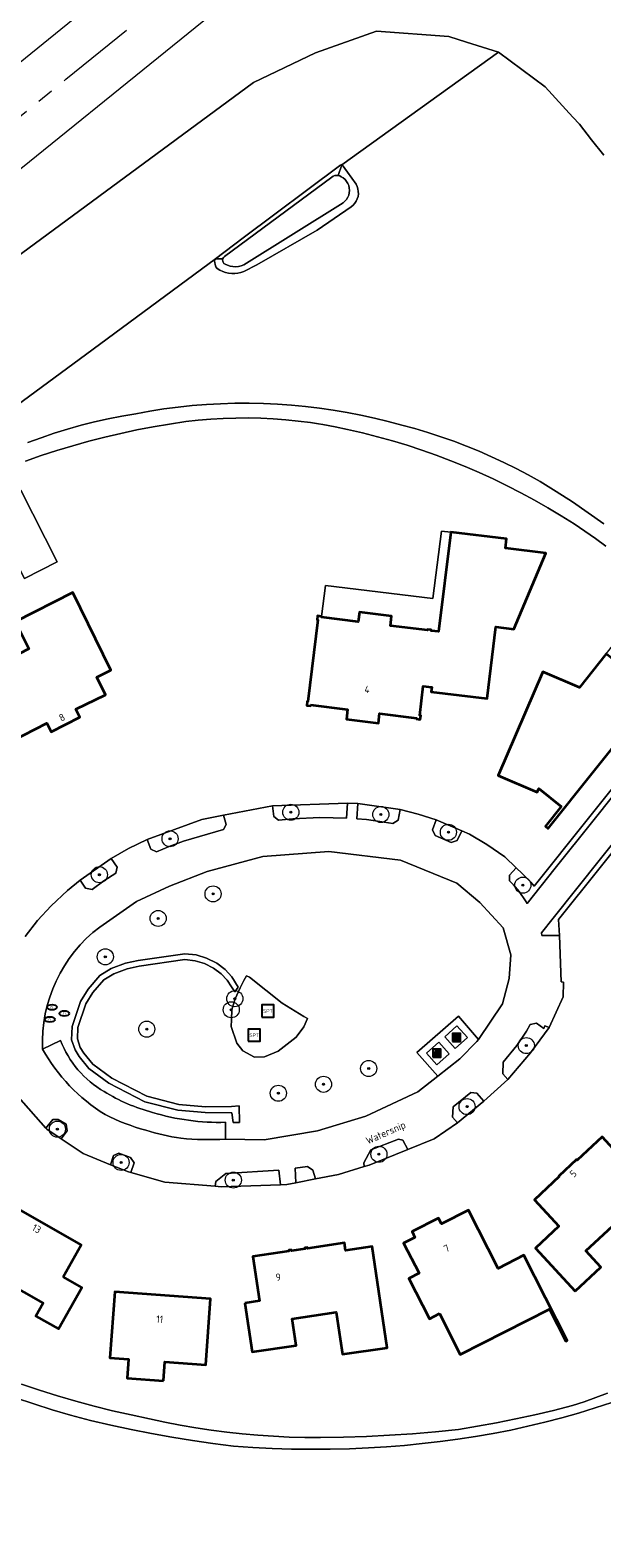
# Model space of a CAD drawing. Header units: metres. Extents: x 103671 to 105190, y 427150 to 429171.
# Tile 166 of 256: x 104590 to 104662, y 427718 to 427906. Entities that reach past the tile are written whole.
import ezdxf
from ezdxf.enums import TextEntityAlignment as Align

# ---------------------------------------------------------------- set-up
doc = ezdxf.new("R2010")
doc.units = ezdxf.units.M
doc.linetypes.add('AM-AS-SO', pattern=[16, 10, -2, 2, -2])
for name, color, linetype, lineweight in [('B-WE-AM-AS_SPOOR_TREIN-G', 253, 'AM-AS-SO', 18), ('B-WE-GR-BEPLANTING_CULTUUR_HEESTERS-GV', 253, 'Continuous', 18), ('B-WE-GR-BOOM-S', 253, 'Continuous', 25), ('B-WE-GR-GRAS-GV', 253, 'Continuous', 13), ('B-WE-IE-AFVAL APART PLAATS-S', 253, 'Continuous', 25), ('B-WE-IE-MEUBILAIR-S', 253, 'Continuous', 25), ('B-WE-IE-MEUBILAIR_WEGMEUBILAIR-S', 253, 'Continuous', 25), ('B-WE-KW-KUNSTWERK_TUNNEL-GV', 253, 'Continuous', 18), ('B-WE-OG-BEBOUWING-GV', 253, 'Continuous', 35), ('B-WE-OG-BEBOUWING-T18', 7, 'Continuous', 18), ('B-WE-OG-BEBOUWING_OVERBOUWING-GV', 253, 'Continuous', 18), ('B-WE-OG-TERREIN_BEGROEID-GV', 253, 'Continuous', 18), ('B-WE-OG-TERREIN_ERF-GV', 253, 'Continuous', 18), ('B-WE-OG-TERREIN_OEVER-GV', 253, 'Continuous', 18), ('B-WE-OG-TOPOGRAFIE-T18', 7, 'Continuous', 18), ('B-WE-OG-WATER_SLOOT-GV', 253, 'Continuous', 18), ('B-WE-VH-GESLOTENVERHARDING_BETON-GV', 253, 'Continuous', 18), ('B-WE-VH-GESLOTENVERHARDING_KUNSTSTOF-GV', 253, 'Continuous', 18), ('B-WE-VH-HALFVERHARDING-GV', 253, 'Continuous', 18), ('B-WE-VH-OPENVERHARDING-GV', 253, 'Continuous', 18), ('B-WE-VH-OPENVERHARDING_STRAATBAKSTEEN-GV', 253, 'Continuous', 18), ('B-WE-VH-OPENVERHARDING_TEGEL-GV', 253, 'Continuous', 18)]:
    doc.layers.add(name, color=color, linetype=linetype, lineweight=lineweight)
doc.styles.add('NLCS-ISO', font='NLCS-ISO.ttf')
doc.styles.add('NLCS-ISO-M500-T18', font='NLCS-ISO.ttf', dxfattribs={"height": 0.9})

# ---------------------------------------------------------------- blocks, each defined once
blk = doc.blocks.new('SIE-AFVAL APART PLAATS-SO')
h = blk.add_hatch(color=256)
h.dxf.hatch_style = 1
h.paths.add_polyline_path([(-0.09, 0.07), (-1.76, 0.07, 0.819081), (-1.79, -0.09), (-1.4, -2.19, 0.36153), (-1.37, -2.21), (-0.47, -2.21, 0.36153), (-0.44, -2.19), (-0.05, -0.09, 0.819081)])
h.paths.add_polyline_path([(-0.16, -0.1), (-0.2, -0.33), (-0.49, -0.33), (-0.47, -0.1)], flags=16)
h.paths.add_polyline_path([(-0.55, -0.1), (-0.58, -0.33), (-0.87, -0.33), (-0.87, -0.1)], flags=16)
h.paths.add_polyline_path([(-0.22, -0.42), (-0.27, -0.73), (-0.53, -0.73), (-0.5, -0.42)], flags=16)
h.paths.add_polyline_path([(-0.58, -0.42), (-0.61, -0.73), (-0.87, -0.73), (-0.87, -0.42)], flags=16)
h.paths.add_polyline_path([(-0.95, -0.1), (-0.95, -0.33), (-1.27, -0.33), (-1.29, -0.1)], flags=16)
h.paths.add_polyline_path([(-0.95, -0.42), (-0.95, -0.73), (-1.23, -0.73), (-1.26, -0.42)], flags=16)
h.paths.add_polyline_path([(-0.29, -0.83), (-0.34, -1.09), (-0.56, -1.09), (-0.54, -0.83)], flags=16)
h.paths.add_polyline_path([(-0.62, -0.83), (-0.65, -1.09), (-0.87, -1.09), (-0.87, -0.83)], flags=16)
h.paths.add_polyline_path([(-0.95, -0.83), (-0.95, -1.09), (-1.2, -1.09), (-1.22, -0.83)], flags=16)
h.paths.add_polyline_path([(-1.35, -0.33), (-1.64, -0.33), (-1.69, -0.1), (-1.37, -0.1)], flags=16)
h.paths.add_polyline_path([(-1.34, -0.42), (-1.31, -0.73), (-1.57, -0.73), (-1.63, -0.42)], flags=16)
h.paths.add_polyline_path([(-0.36, -1.18), (-0.41, -1.44), (-0.6, -1.44), (-0.57, -1.18)], flags=16)
h.paths.add_polyline_path([(-0.65, -1.18), (-0.68, -1.44), (-0.87, -1.44), (-0.87, -1.18)], flags=16)
h.paths.add_polyline_path([(-1.3, -0.83), (-1.28, -1.09), (-1.5, -1.09), (-1.55, -0.83)], flags=16)
h.paths.add_polyline_path([(-0.95, -1.18), (-0.95, -1.44), (-1.17, -1.44), (-1.19, -1.18)], flags=16)
h.paths.add_polyline_path([(-0.42, -1.53), (-0.47, -1.79), (-0.63, -1.79), (-0.6, -1.53)], flags=16)
h.paths.add_polyline_path([(-1.27, -1.18), (-1.25, -1.44), (-1.44, -1.44), (-1.49, -1.18)], flags=16)
h.paths.add_polyline_path([(-0.69, -1.53), (-0.71, -1.79), (-0.87, -1.79), (-0.87, -1.53)], flags=16)
h.paths.add_polyline_path([(-0.95, -1.53), (-0.95, -1.79), (-1.13, -1.79), (-1.16, -1.53)], flags=16)
h.paths.add_polyline_path([(-1.24, -1.53), (-1.22, -1.79), (-1.37, -1.79), (-1.42, -1.53)], flags=16)
h.paths.add_polyline_path([(-0.49, -1.89), (-0.53, -2.13), (-0.66, -2.13), (-0.64, -1.89)], flags=16)
h.paths.add_polyline_path([(-0.72, -1.89), (-0.74, -2.13), (-0.87, -2.13), (-0.87, -1.89)], flags=16)
h.paths.add_polyline_path([(-0.95, -1.89), (-0.95, -2.13), (-1.1, -2.13), (-1.12, -1.89)], flags=16)
h.paths.add_polyline_path([(-1.21, -1.89), (-1.18, -2.13), (-1.31, -2.13), (-1.35, -1.89)], flags=16)
h.paths.add_polyline_path([(-0.19, 0.78, -0.01173), (-0.3, 0.78, -0.148797), (-0.42, 1.03, -0.136076), (-0.69, 0.87), (-0.78, 0.85, -0.038293), (-1.14, 0.96), (-1.19, 0.81, -0.243822), (-1.56, 0.45, 0.344326), (-1, 0.22, -0.139345), (-0.6, 0.22, 0.618436), (-0.56, 0.27, -0.441494), (-0.47, 0.44, 0.309048)])
h.paths.add_polyline_path([(-0.49, 0.51, 0.351556), (-0.64, 0.31, 0.121061), (-1.02, 0.29, -0.288745), (-1.45, 0.42, 0.203599), (-1.12, 0.79), (-1.09, 0.87, 0.083075), (-0.28, 0.71, -0.242261)], flags=16)
h.paths.add_polyline_path([(-0.4, 0.79, -0.023345), (-0.63, 0.82, 0.07081), (-0.46, 0.9, 0.059965)], flags=16)
h.paths.add_polyline_path([(1.12, 1.48), (-1.07, 1.48, 0.860559), (-1.08, 1.42), (0.29, 1, -0.146703), (0.53, 0.28, 0.421968), (0.56, 0.25), (1.6, 0.31, 0.450293), (1.63, 0.34, 0.122241)])
h.paths.add_polyline_path([(0.26, 1.93, 1), (1.07, 1.93, 1)])
h.paths.add_polyline_path([(1.65, 0.15, 0.429303), (1.62, 0.18), (0.55, 0.23, 0.38429), (0.51, 0.2), (0.16, -2.16, 0.83726), (0.22, -2.18), (0.99, -0.78, -0.688204), (1.05, -0.78), (1.36, -2.14, 0.84934), (1.42, -2.14)])
for p, q in [((-0.09, 0.07), (-1.76, 0.07)), ((-1.4, -2.19), (-1.79, -0.09)), ((-1.37, -0.1), (-1.69, -0.1)), ((-1.64, -0.33), (-1.69, -0.1)), ((-1.64, -0.33), (-1.35, -0.33)), ((-1.63, -0.42), (-1.34, -0.42)), ((-1.57, -0.73), (-1.63, -0.42)), ((-1.57, -0.73), (-1.31, -0.73)), ((-1.55, -0.83), (-1.3, -0.83)), ((-1.5, -1.09), (-1.55, -0.83)), ((-1.5, -1.09), (-1.28, -1.09)), ((-1.49, -1.18), (-1.27, -1.18)), ((-1.44, -1.44), (-1.49, -1.18)), ((-1.44, -1.44), (-1.25, -1.44)), ((-1.42, -1.53), (-1.24, -1.53)), ((-1.37, -1.79), (-1.42, -1.53)), ((-1.37, -1.79), (-1.22, -1.79)), ((-1.37, -2.21), (-0.47, -2.21)), ((-1.31, -2.13), (-1.35, -1.89)), ((-1.35, -1.89), (-1.21, -1.89)), ((-1.31, -2.13), (-1.18, -2.13)), ((-0.95, -0.1), (-1.29, -0.1)), ((-1.27, -0.33), (-0.95, -0.33)), ((-1.26, -0.42), (-0.95, -0.42)), ((-1.23, -0.73), (-0.95, -0.73)), ((-1.22, -0.83), (-0.95, -0.83)), ((-1.2, -1.09), (-0.95, -1.09)), ((-1.19, -1.18), (-0.95, -1.18)), ((-1.17, -1.44), (-0.95, -1.44)), ((-1.16, -1.53), (-0.95, -1.53)), ((-1.13, -1.79), (-0.95, -1.79)), ((-1.12, -1.89), (-0.95, -1.89)), ((-1.1, -2.13), (-0.95, -2.13)), ((-0.95, -0.1), (-0.95, -0.33)), ((-0.95, -0.42), (-0.95, -0.73)), ((-0.95, -0.83), (-0.95, -1.09)), ((-0.95, -1.18), (-0.95, -1.44)), ((-0.95, -1.53), (-0.95, -1.79)), ((-0.95, -1.89), (-0.95, -2.13)), ((-0.87, -0.1), (-0.87, -0.33)), ((-0.55, -0.1), (-0.87, -0.1)), ((-0.87, -0.33), (-0.58, -0.33)), ((-0.87, -0.42), (-0.87, -0.73)), ((-0.87, -0.42), (-0.58, -0.42)), ((-0.87, -0.73), (-0.61, -0.73)), ((-0.87, -0.83), (-0.62, -0.83)), ((-0.87, -0.83), (-0.87, -1.09)), ((-0.87, -1.09), (-0.65, -1.09)), ((-0.87, -1.18), (-0.65, -1.18)), ((-0.87, -1.18), (-0.87, -1.44)), ((-0.87, -1.44), (-0.68, -1.44)), ((-0.87, -1.53), (-0.69, -1.53)), ((-0.87, -1.53), (-0.87, -1.79)), ((-0.87, -1.79), (-0.71, -1.79)), ((-0.87, -1.89), (-0.87, -2.13)), ((-0.87, -1.89), (-0.72, -1.89)), ((-0.87, -2.13), (-0.74, -2.13)), ((-0.66, -2.13), (-0.53, -2.13)), ((-0.64, -1.89), (-0.49, -1.89)), ((-0.63, -1.79), (-0.47, -1.79)), ((-0.6, -1.44), (-0.41, -1.44)), ((-0.6, -1.53), (-0.42, -1.53)), ((-0.57, -1.18), (-0.36, -1.18)), ((-0.56, -1.09), (-0.34, -1.09)), ((-0.54, -0.83), (-0.29, -0.83)), ((-0.53, -0.73), (-0.27, -0.73)), ((-0.53, -2.13), (-0.49, -1.89)), ((-0.5, -0.42), (-0.22, -0.42)), ((-0.49, -0.33), (-0.2, -0.33)), ((-0.16, -0.1), (-0.47, -0.1)), ((-0.47, -1.79), (-0.42, -1.53)), ((-0.44, -2.19), (-0.05, -0.09)), ((-0.41, -1.44), (-0.36, -1.18)), ((-0.34, -1.09), (-0.29, -0.83)), ((-0.27, -0.73), (-0.22, -0.42)), ((-0.2, -0.33), (-0.16, -0.1))]:
    blk.add_line(p, q)
blk.add_lwpolyline([(-2.5, -2.51), (2.5, -2.51), (2.5, 2.49), (-2.5, 2.49)], close=True)
for points in [[(-0.78, 0.85, -0.038293), (-1.14, 0.96), (-1.19, 0.81, -0.243822), (-1.56, 0.45, 0.344326), (-1, 0.22, -0.139345), (-0.6, 0.22, 0.618436), (-0.56, 0.27, -0.441494), (-0.47, 0.44, 0.309048), (-0.19, 0.78, -0.01173), (-0.3, 0.78, -0.01173)], [(-0.78, 0.85), (-0.69, 0.87, 0.136076), (-0.42, 1.03, 0.156405), (-0.29, 0.77)], [(-0.78, 0.85), (-0.69, 0.87, 0.136076), (-0.42, 1.03, 0.148797), (-0.3, 0.78, 0.148797)], [(-0.63, 0.82, 0.07081), (-0.46, 0.9, 0.059965), (-0.4, 0.79, 0.059965)], [(-0.4, 0.79, -0.023345), (-0.63, 0.82)]]:
    blk.add_lwpolyline(points, format="xyb")
for points in [[(-1.09, 0.87), (-1.12, 0.79, -0.203599), (-1.45, 0.42, 0.288745), (-1.02, 0.29, -0.121061), (-0.64, 0.31, -0.351556), (-0.49, 0.51, 0.242261), (-0.28, 0.71, -0.083075)], [(-1.07, 1.48), (1.12, 1.48, -0.122241), (1.63, 0.34, -0.450293), (1.6, 0.31), (0.56, 0.25, -0.421968), (0.53, 0.28, 0.146703), (0.29, 1), (-1.08, 1.42, -0.860559)], [(0.55, 0.23), (1.62, 0.18, -0.429303), (1.65, 0.15), (1.42, -2.14, -0.84934), (1.36, -2.14), (1.05, -0.78, 0.688204), (0.99, -0.78), (0.22, -2.18, -0.83726), (0.16, -2.16), (0.51, 0.2, -0.38429)]]:
    blk.add_lwpolyline(points, format="xyb", close=True)
for points in [[(-1.35, -0.33), (-1.37, -0.1)], [(-1.31, -0.73), (-1.34, -0.42)], [(-1.28, -1.09), (-1.3, -0.83)], [(-1.27, -0.33), (-1.29, -0.1)], [(-1.25, -1.44), (-1.27, -1.18)], [(-1.23, -0.73), (-1.26, -0.42)], [(-1.22, -1.79), (-1.24, -1.53)], [(-1.2, -1.09), (-1.22, -0.83)], [(-1.18, -2.13), (-1.21, -1.89)], [(-1.17, -1.44), (-1.19, -1.18)], [(-1.18, -2.22), (-1.18, -2.21)], [(-1.13, -1.79), (-1.16, -1.53)], [(-1.1, -2.13), (-1.12, -1.89)], [(-0.74, -2.13), (-0.72, -1.89)], [(-0.71, -1.79), (-0.69, -1.53)], [(-0.68, -1.44), (-0.65, -1.18)], [(-0.66, -2.13), (-0.64, -1.89)], [(-0.65, -1.09), (-0.62, -0.83)], [(-0.63, -1.79), (-0.6, -1.53)], [(-0.61, -0.73), (-0.58, -0.42)], [(-0.6, -1.44), (-0.57, -1.18)], [(-0.58, -0.33), (-0.55, -0.1)], [(-0.56, -1.09), (-0.54, -0.83)], [(-0.53, -0.73), (-0.5, -0.42)], [(-0.49, -0.33), (-0.47, -0.1)]]:
    blk.add_lwpolyline(points)
blk.add_circle((0.66, 1.93), 0.401)
for centre, radius, start, end in [((-1.76, -0.01), 0.0869, 90, 247.28103), ((-0.09, -0.01), 0.0869, 292.71897, 90), ((-1.37, -2.18), 0.0318, 190.49429, 270), ((-0.47, -2.18), 0.0318, 270, 349.50571)]:
    blk.add_arc(centre, radius, start, end)
blk = doc.blocks.new('SIE-MEUBILAIR_PUT_RIOOLPUT-SO')
blk.add_ellipse((0, 0), major_axis=(1.25, 0), ratio=0.54)
at = {"style": 'NLCS-ISO'}
blk.add_text('ri', height=0.75, dxfattribs=at).set_placement((-0.04, 0.07), align=Align.MIDDLE_CENTER)
blk = doc.blocks.new('SIE-WEG_SPEELTOESTEL-SO')
at = {"flags": 128}
blk.add_lwpolyline([(-3.75, -3.75), (3.75, -3.75), (3.75, 3.75), (-3.75, 3.75)], close=True, dxfattribs=at)
at = {"style": 'NLCS-ISO'}
blk.add_text('SPT', height=2.25, dxfattribs=at).set_placement((0, 0), align=Align.MIDDLE_CENTER)
blk = doc.blocks.new('SGR-BOOM_GBKN-SO')
at = {"linetype": 'ByBlock', "lineweight": 18}
h = blk.add_hatch(color=0, dxfattribs=at)
h.dxf.hatch_style = 1
edge = h.paths.add_edge_path()
edge.add_arc((0, 0), 0.25, 0, 360)
at = {"color": 0, "linetype": 'ByBlock', "lineweight": 18}
for radius in [2, 0.25]:
    blk.add_circle((0, 0), radius, dxfattribs=at)
at = {"color": 0, "linetype": 'ByBlock', "lineweight": 18, "style": 'NLCS-ISO'}
blk.add_attdef('SOORT', (2.5, 0), '', height=1.5, dxfattribs=at)

msp = doc.modelspace()

# ---------------------------------------------------------------- linework, layer by layer
at = {"layer": 'B-WE-AM-AS_SPOOR_TREIN-G', "flags": 128}
msp.add_lwpolyline([(103696.327, 427259.828), (103702.663, 427263.148), (103741.143, 427284.521), (103776.983, 427305.68), (103812.508, 427327.878), (103846.846, 427350.17), (103884.763, 427375.547), (103921.285, 427400.237), (103995.822, 427451.384), (104091.601, 427518.484), (104175.564, 427578.582), (104266.326, 427645.226), (104387.142, 427736.31), (104482.041, 427809.901), (104517.236, 427837.614), (104550.548, 427864.127), (104594.934, 427899.917), (104636.059, 427933.263), (104659.647, 427952.595), (104803.738, 428071.316), (105144.15, 428351.809)], dxfattribs=at)
at = {"layer": 'B-WE-GR-BEPLANTING_CULTUUR_HEESTERS-GV', "flags": 128}
for points in [[(104650.962, 427801.832), (104650.117, 427800.923), (104650.138, 427800.223), (104650.606, 427799.706), (104651.308, 427798.869), (104652.127, 427797.734), (104652.331, 427797.385), (104655.802, 427801.772), (104660.483, 427807.65), (104667.999, 427817.037), (104673.622, 427824.1), (104673.122, 427824.488), (104653.189, 427799.548), (104652.757, 427800.046), (104651.682, 427801.114)], [(104656.359, 427793.399), (104656.233, 427795.387), (104676.798, 427821.062), (104676.316, 427821.598), (104655.535, 427795.563), (104654.093, 427793.757), (104654.158, 427793.404)], [(104620.649, 427809.529), (104620.788, 427808.231), (104621.378, 427807.758), (104623.162, 427807.907), (104626.509, 427808.087), (104629.85, 427808.003), (104629.978, 427809.884)], [(104636.51, 427809.092), (104631.261, 427809.829), (104631.137, 427807.937), (104632.338, 427807.833), (104633.991, 427807.594), (104635.606, 427807.329), (104636.247, 427807.768)], [(104614.548, 427808.372), (104611.82, 427807.854), (104605.033, 427805.347), (104605.49, 427804.132), (104606.208, 427803.832), (104607.776, 427804.484), (104609.553, 427805.139), (104614.515, 427806.614), (104614.878, 427807.203)], [(104644.183, 427806.428), (104640.974, 427807.809), (104640.539, 427806.544), (104640.87, 427805.843), (104642.88, 427804.964), (104643.618, 427805.228)], [(104599.631, 427800.192), (104601.158, 427801.184), (104601.309, 427801.923), (104600.561, 427802.996), (104596.705, 427800.296), (104597.386, 427799.291), (104598.215, 427799.149)], [(104616.543, 427770.164), (104616.502, 427772.205), (104615.511, 427772.142), (104612.302, 427772.098), (104608.967, 427772.378), (104605.015, 427773.413), (104600.661, 427775.66), (104598.266, 427777.39), (104597.147, 427778.763), (104596.72, 427779.475), (104596.354, 427780.547), (104596.406, 427781.963), (104597.405, 427784.916), (104598.261, 427786.326), (104599.635, 427787.88), (104600.894, 427788.66), (104602.535, 427789.271), (104604.041, 427789.591), (104609.719, 427790.42), (104610.999, 427790.278), (104612.151, 427789.935), (104613.307, 427789.356), (104614.264, 427788.632), (104615.009, 427787.845), (104615.511, 427787.019), (104615.958, 427786.403), (104616.366, 427786.994), (104615.583, 427788.283), (104614.745, 427789.169), (104613.687, 427789.969), (104612.416, 427790.605), (104611.142, 427790.985), (104609.706, 427791.144), (104603.915, 427790.298), (104602.334, 427789.963), (104600.576, 427789.308), (104599.167, 427788.435), (104597.68, 427786.754), (104596.75, 427785.221), (104595.692, 427782.094), (104595.631, 427780.441), (104596.065, 427779.171), (104596.558, 427778.349), (104597.769, 427776.863), (104600.284, 427775.046), (104604.756, 427772.738), (104608.845, 427771.668), (104612.27, 427771.38), (104615.579, 427771.366), (104615.718, 427770.15)], [(104649.892, 427775.509), (104652.735, 427778.813), (104655.062, 427781.956), (104654.534, 427782.179), (104654.405, 427781.824), (104653.46, 427782.515), (104652.682, 427782.345), (104652.226, 427781.524), (104651.04, 427779.727), (104649.31, 427777.661), (104649.272, 427776.185)], [(104643.664, 427770.103), (104646.93, 427772.788), (104646.063, 427773.809), (104645.296, 427773.872), (104643.111, 427772.097), (104643.019, 427770.795)], [(104594.334, 427768.129), (104595.081, 427769.12), (104594.951, 427769.928), (104593.961, 427770.532), (104593.304, 427770.521), (104592.425, 427769.465), (104592.545, 427769.329)], [(104632.052, 427764.658), (104632.678, 427764.846), (104637.487, 427766.789), (104636.856, 427767.964), (104636.296, 427768.083), (104632.862, 427766.736), (104631.99, 427765.12)], [(104600.49, 427764.899), (104602.717, 427763.994), (104602.994, 427763.916), (104603.401, 427765.138), (104602.949, 427765.806), (104601.507, 427766.345), (104600.87, 427766.041)], [(104621.619, 427762.404), (104621.428, 427764.204), (104614.838, 427763.815), (104613.568, 427762.792), (104613.484, 427762.23), (104614.264, 427762.167)], [(104623.54, 427762.651), (104625.979, 427763.131), (104625.646, 427764.225), (104624.968, 427764.686), (104623.471, 427764.473)]]:
    msp.add_lwpolyline(points, close=True, dxfattribs=at)
at = {"layer": 'B-WE-GR-GRAS-GV', "flags": 128}
msp.add_lwpolyline([(104560.477, 427856.971), (104618.279, 427899.495), (104626.001, 427903.225), (104633.59, 427905.889), (104642.585, 427905.221), (104644.769, 427904.534), (104648.746, 427903.283), (104654.559, 427898.982), (104657.995, 427895.208), (104658.807, 427894.314), (104660.317, 427892.37), (104661.866, 427890.457)], dxfattribs=at)
msp.add_lwpolyline([(104629.422, 427884.555), (104629.648, 427884.75), (104629.84, 427884.978), (104629.996, 427885.232), (104630.11, 427885.508), (104630.18, 427885.798), (104630.204, 427886.095), (104630.182, 427886.392), (104630.114, 427886.683), (104630.003, 427886.959), (104629.849, 427887.215), (104629.658, 427887.444), (104629.434, 427887.641), (104629.266, 427887.748), (104629.183, 427887.801), (104628.999, 427887.897), (104628.799, 427887.951), (104628.592, 427887.963), (104628.387, 427887.931), (104628.193, 427887.857), (104628.019, 427887.744), (104614.64, 427877.882), (104614.53, 427877.764), (104614.457, 427877.62), (104614.449, 427877.578), (104614.427, 427877.462), (104614.441, 427877.301), (104614.499, 427877.15), (104614.596, 427877.02), (104614.724, 427876.922), (104615.036, 427876.774), (104615.365, 427876.67), (104615.705, 427876.611), (104616.05, 427876.598), (104616.393, 427876.631), (104616.729, 427876.71), (104617.051, 427876.834)], close=True, dxfattribs=at)
at = {"layer": 'B-WE-KW-KUNSTWERK_TUNNEL-GV', "flags": 128}
msp.add_lwpolyline([(104439.137, 427769.981), (104470.271, 427794.233), (104518.604, 427832.275), (104542.575, 427851.321), (104574.311, 427876.722), (104621.411, 427914.81), (104669.213, 427953.951), (105144.15, 428345.29)], dxfattribs=at)
msp.add_lwpolyline([(104745.168, 428029.933), (104745.345, 428029.718), (104662.816, 427961.715), (104542.224, 427863.909), (104420.131, 427767.985), (104296.565, 427673.965), (104296.409, 427674.173), (104298.012, 427675.37), (104292.626, 427682.581), (104291.024, 427681.384), (104290.865, 427681.597), (104414.222, 427775.464), (104536.111, 427871.231), (104656.501, 427968.874), (104739.302, 428037.101), (104739.468, 428036.898), (104737.92, 428035.631), (104743.621, 428028.666)], close=True, dxfattribs=at)
at = {"layer": 'B-WE-OG-BEBOUWING-GV', "flags": 128}
for points in [[(104625.368, 427822.084), (104629.972, 427821.506), (104629.826, 427820.306), (104633.806, 427819.823), (104633.955, 427821.022), (104638.561, 427820.46), (104638.543, 427820.341), (104639.01, 427820.293), (104639.069, 427820.762), (104638.954, 427820.774), (104639.392, 427824.429), (104640.457, 427824.308), (104640.386, 427823.732), (104647.329, 427822.89), (104648.433, 427831.795), (104650.654, 427831.525), (104654.621, 427840.948), (104649.615, 427841.589), (104649.746, 427842.752), (104642.803, 427843.585), (104641.298, 427831.204), (104640.378, 427831.316), (104640.384, 427831.43), (104639.913, 427831.487), (104639.898, 427831.376), (104635.305, 427831.936), (104635.442, 427833.12), (104631.45, 427833.621), (104631.306, 427832.428), (104626.713, 427832.996), (104626.723, 427833.111), (104626.241, 427833.163), (104626.194, 427832.694), (104626.289, 427832.67), (104625.016, 427822.503), (104624.944, 427822.514), (104624.89, 427822.02), (104625.352, 427821.968)], [(104587.338, 427819.271), (104588.079, 427817.811), (104588.191, 427817.589), (104592.569, 427819.811), (104593.109, 427818.748), (104596.675, 427820.558), (104596.165, 427821.563), (104599.848, 427823.35), (104598.776, 427825.559), (104600.508, 427826.4), (104595.803, 427836.096), (104588.614, 427832.44), (104588.845, 427831.985), (104590.335, 427829.056), (104587.992, 427827.865), (104584.005, 427825.839), (104585.093, 427823.695), (104584.523, 427823.406), (104586.768, 427818.982)], [(104671.374, 427827.343), (104671.008, 427827.624), (104667.963, 427823.816), (104662.162, 427828.44), (104658.821, 427824.258), (104654.245, 427826.222), (104648.696, 427813.332), (104653.565, 427811.242), (104653.775, 427811.681), (104656.555, 427809.474), (104654.591, 427807), (104654.911, 427806.739)], [(104658.283, 427749.188), (104661.485, 427752.158), (104659.611, 427754.178), (104666.817, 427760.864), (104669.197, 427758.299), (104672.88, 427761.696), (104668.123, 427766.851), (104665.371, 427764.312), (104661.649, 427768.347), (104658.541, 427765.479), (104658.47, 427765.556), (104656.251, 427763.49), (104656.315, 427763.414), (104653.225, 427760.531), (104656.259, 427757.245), (104653.352, 427754.498)], [(104594.575, 427750.94), (104596.841, 427754.94), (104586.717, 427760.675), (104582.456, 427753.153), (104592.101, 427747.689), (104591.185, 427746.072), (104594.013, 427744.47), (104596.924, 427749.609)], [(104641.407, 427746.382), (104643.992, 427741.302), (104655.08, 427746.942), (104657.115, 427742.94), (104657.303, 427743.036), (104651.907, 427753.642), (104648.689, 427752.005), (104645.008, 427759.243), (104641.656, 427757.538), (104641.294, 427758.251), (104637.996, 427756.573), (104638.359, 427755.86), (104636.95, 427755.144), (104638.859, 427751.391), (104637.611, 427750.757), (104640.16, 427745.748)], [(104617.21, 427747.678), (104618.112, 427741.615), (104623.587, 427742.429), (104623.096, 427745.729), (104628.57, 427746.542), (104629.061, 427743.242), (104629.348, 427741.313), (104634.907, 427742.139), (104633.034, 427754.741), (104629.72, 427754.248), (104629.582, 427755.178), (104624.993, 427754.496), (104624.978, 427754.595), (104624.671, 427754.549), (104624.686, 427754.45), (104622.985, 427754.198), (104622.97, 427754.297), (104622.663, 427754.251), (104622.678, 427754.152), (104618.197, 427753.486), (104619.021, 427747.947)], [(104607.075, 427738.01), (104607.246, 427740.374), (104612.323, 427740.005), (104612.921, 427748.233), (104601.002, 427749.099), (104600.404, 427740.871), (104602.718, 427740.702), (104602.546, 427738.339)]]:
    msp.add_lwpolyline(points, close=True, dxfattribs=at)
at = {"layer": 'B-WE-OG-BEBOUWING_OVERBOUWING-GV', "flags": 128}
for points in [[(104585.228, 427846.704), (104589.769, 427837.82), (104593.846, 427839.905), (104589.302, 427848.788)], [(104631.306, 427832.428), (104631.45, 427833.621), (104635.442, 427833.12), (104635.305, 427831.936), (104639.898, 427831.376), (104639.913, 427831.487), (104640.384, 427831.43), (104640.378, 427831.316), (104641.298, 427831.204), (104642.803, 427843.585), (104641.641, 427843.711), (104640.598, 427835.325), (104627.211, 427836.967), (104626.723, 427833.111), (104626.713, 427832.996)]]:
    msp.add_lwpolyline(points, close=True, dxfattribs=at)
at = {"layer": 'B-WE-OG-TERREIN_BEGROEID-GV', "flags": 128}
for points in [[(104650.084, 427788.052), (104650.271, 427790.999), (104649.312, 427794.372), (104646.446, 427797.533), (104643.556, 427799.932), (104636.538, 427802.783), (104627.638, 427803.869), (104619.427, 427803.234), (104612.513, 427801.39), (104607.812, 427799.53), (104603.725, 427797.623), (104599.134, 427794.463)], [(104614.783, 427770.171), (104614.783, 427768.076), (104619.605, 427767.973), (104626.246, 427769.12), (104632.259, 427770.921), (104638.727, 427773.971), (104641.213, 427775.931), (104638.609, 427778.841), (104643.771, 427783.37), (104646.243, 427780.474), (104649.233, 427784.92), (104650.084, 427788.052)], [(104592.022, 427779.288), (104594.268, 427780.353)]]:
    msp.add_lwpolyline(points, dxfattribs=at)
at = {"layer": 'B-WE-OG-TERREIN_BEGROEID-GV'}
for points in [[(104599.134, 427794.463, 0.2447542), (104592.022, 427779.288)], [(104594.268, 427780.353, 0.1716912), (104599.678, 427773.992)], [(104599.678, 427773.992, 0.0753879), (104605.715, 427771.409)], [(104605.715, 427771.409, 0.08162), (104614.783, 427770.171)]]:
    msp.add_lwpolyline(points, format="xyb", dxfattribs=at)
at = {"layer": 'B-WE-OG-TERREIN_BEGROEID-GV', "flags": 128}
for points in [[(104616.543, 427770.164), (104615.718, 427770.15), (104615.579, 427771.366), (104612.27, 427771.38), (104608.845, 427771.668), (104604.756, 427772.738), (104600.284, 427775.046), (104597.769, 427776.863), (104596.558, 427778.349), (104596.065, 427779.171), (104595.631, 427780.441), (104595.692, 427782.094), (104596.75, 427785.221), (104597.68, 427786.754), (104599.167, 427788.435), (104600.576, 427789.308), (104602.334, 427789.963), (104603.915, 427790.298), (104609.706, 427791.144), (104611.142, 427790.985), (104612.416, 427790.605), (104613.687, 427789.969), (104614.745, 427789.169), (104615.583, 427788.283), (104616.366, 427786.994), (104615.958, 427786.403), (104615.511, 427787.019), (104615.009, 427787.845), (104614.264, 427788.632), (104613.307, 427789.356), (104612.151, 427789.935), (104610.999, 427790.278), (104609.719, 427790.42), (104604.041, 427789.591), (104602.535, 427789.271), (104600.894, 427788.66), (104599.635, 427787.88), (104598.261, 427786.326), (104597.405, 427784.916), (104596.406, 427781.963), (104596.354, 427780.547), (104596.72, 427779.475), (104597.147, 427778.763), (104598.266, 427777.39), (104600.661, 427775.66), (104605.015, 427773.413), (104608.967, 427772.378), (104612.302, 427772.098), (104615.511, 427772.142), (104616.502, 427772.205)], [(104616.613, 427786.92), (104617.055, 427787.796), (104617.385, 427788.409), (104617.775, 427788.222), (104621.836, 427784.987), (104624.545, 427783.337), (104624.981, 427783.067), (104624.525, 427782.054), (104623.581, 427780.752), (104621.355, 427779.033), (104619.617, 427778.308), (104618.388, 427778.258), (104616.942, 427779.055), (104616.188, 427780.026), (104615.492, 427782.104), (104615.525, 427782.92), (104615.558, 427784.214), (104615.989, 427785.53)]]:
    msp.add_lwpolyline(points, close=True, dxfattribs=at)
at = {"layer": 'B-WE-OG-TERREIN_ERF-GV', "flags": 128}
for points in [[(104662.098, 427841.842), (104660.808, 427842.799), (104659.492, 427843.722), (104658.152, 427844.608), (104656.529, 427845.632), (104654.884, 427846.62), (104653.217, 427847.571), (104651.529, 427848.484), (104649.821, 427849.36), (104648.094, 427850.196), (104646.349, 427850.994), (104644.586, 427851.753), (104642.806, 427852.471), (104641.011, 427853.15), (104639.201, 427853.789), (104637.378, 427854.386), (104635.541, 427854.943), (104633.692, 427855.458), (104631.833, 427855.932), (104629.963, 427856.364), (104628.44, 427856.685), (104626.909, 427856.964), (104626.358, 427857.05), (104625.371, 427857.203), (104623.828, 427857.402), (104622.28, 427857.559), (104620.728, 427857.675), (104619.173, 427857.75), (104617.618, 427857.784), (104616.061, 427857.776), (104614.506, 427857.727), (104612.952, 427857.637), (104611.402, 427857.506), (104609.855, 427857.334), (104607.821, 427857.032), (104605.793, 427856.688), (104603.773, 427856.301), (104601.762, 427855.873), (104599.76, 427855.402), (104597.768, 427854.89), (104595.787, 427854.337), (104593.818, 427853.742), (104591.862, 427853.107), (104589.92, 427852.431)], [(104589.847, 427793.303), (104591.407, 427795.263), (104593.099, 427797.098), (104595.138, 427798.992), (104596.705, 427800.296), (104600.561, 427802.996), (104602.731, 427804.229), (104605.033, 427805.347), (104611.82, 427807.854), (104614.548, 427808.372), (104620.649, 427809.529), (104629.978, 427809.884), (104631.261, 427809.829), (104636.51, 427809.092), (104638.742, 427808.491), (104640.974, 427807.809), (104644.183, 427806.428), (104645.131, 427806.022), (104647.289, 427804.714), (104649.55, 427803.177), (104650.962, 427801.832), (104651.682, 427801.114), (104652.757, 427800.046), (104653.189, 427799.548), (104673.122, 427824.488)], [(104676.798, 427821.062), (104656.233, 427795.387), (104656.359, 427793.399), (104656.544, 427787.631), (104656.824, 427787.613), (104656.804, 427785.79), (104655.062, 427781.956), (104652.735, 427778.813), (104649.892, 427775.509), (104646.93, 427772.788), (104643.664, 427770.103), (104640.761, 427768.113), (104637.487, 427766.789), (104632.678, 427764.846), (104632.052, 427764.658), (104628.837, 427763.693), (104625.979, 427763.131), (104623.54, 427762.651), (104622.413, 427762.43), (104621.619, 427762.404), (104614.264, 427762.167), (104613.484, 427762.23), (104607.229, 427762.731), (104602.994, 427763.916), (104602.717, 427763.994), (104600.49, 427764.899), (104597.083, 427766.285), (104594.334, 427768.129), (104592.545, 427769.329), (104592.425, 427769.465), (104589.029, 427773.304)], [(104589.405, 427737.589), (104591.642, 427736.838), (104593.894, 427736.133), (104596.16, 427735.474), (104598.439, 427734.862), (104600.73, 427734.297), (104603.033, 427733.779), (104605.345, 427733.309), (104607.249, 427732.891), (104609.161, 427732.515), (104611.081, 427732.179), (104613.007, 427731.884), (104614.94, 427731.631), (104616.877, 427731.418), (104618.818, 427731.247), (104620.763, 427731.117), (104622.71, 427731.028), (104624.658, 427730.981), (104626.607, 427730.976), (104629.472, 427731.016), (104632.335, 427731.106), (104635.197, 427731.247), (104638.055, 427731.438), (104640.91, 427731.68), (104643.76, 427731.973), (104646.143, 427732.368), (104648.52, 427732.802), (104650.889, 427733.276), (104653.25, 427733.79), (104655.601, 427734.344), (104657.943, 427734.936), (104659.418, 427735.414), (104660.878, 427735.932), (104662.322, 427736.492)]]:
    msp.add_lwpolyline(points, dxfattribs=at)
for points in [[(104589.769, 427837.82), (104585.228, 427846.704), (104589.302, 427848.788), (104593.846, 427839.905)], [(104639.392, 427824.429), (104638.954, 427820.774), (104639.069, 427820.762), (104639.01, 427820.293), (104638.543, 427820.341), (104638.561, 427820.46), (104633.955, 427821.022), (104633.806, 427819.823), (104629.826, 427820.306), (104629.972, 427821.506), (104625.368, 427822.084), (104625.352, 427821.968), (104624.89, 427822.02), (104624.944, 427822.514), (104625.016, 427822.503), (104626.289, 427832.67), (104626.194, 427832.694), (104626.241, 427833.163), (104626.723, 427833.111), (104627.211, 427836.967), (104640.598, 427835.325), (104641.641, 427843.711), (104642.803, 427843.585), (104649.746, 427842.752), (104649.615, 427841.589), (104654.621, 427840.948), (104650.654, 427831.525), (104648.433, 427831.795), (104647.329, 427822.89), (104640.386, 427823.732), (104640.457, 427824.308)], [(104587.992, 427827.865), (104586.5, 427830.798), (104588.845, 427831.985), (104588.614, 427832.44), (104595.803, 427836.096), (104600.508, 427826.4), (104598.776, 427825.559), (104599.848, 427823.35), (104596.165, 427821.563), (104596.675, 427820.558), (104593.109, 427818.748), (104592.569, 427819.811), (104588.191, 427817.589), (104588.079, 427817.811), (104587.338, 427819.271), (104586.768, 427818.982), (104584.523, 427823.406), (104585.093, 427823.695), (104584.005, 427825.839)], [(104671.008, 427827.624), (104671.374, 427827.343), (104654.911, 427806.739), (104654.591, 427807), (104656.555, 427809.474), (104653.775, 427811.681), (104653.565, 427811.242), (104648.696, 427813.332), (104654.245, 427826.222), (104658.821, 427824.258), (104662.162, 427828.44), (104665.173, 427832.278)], [(104658.541, 427765.479), (104661.649, 427768.347), (104665.371, 427764.312), (104668.123, 427766.851), (104672.88, 427761.696), (104669.197, 427758.299), (104666.817, 427760.864), (104659.611, 427754.178), (104661.485, 427752.158), (104658.283, 427749.188), (104653.352, 427754.498), (104656.259, 427757.245), (104653.225, 427760.531), (104656.315, 427763.414), (104656.251, 427763.49), (104658.47, 427765.556)], [(104591.185, 427746.072), (104592.101, 427747.689), (104582.456, 427753.153), (104586.717, 427760.675), (104596.841, 427754.94), (104594.575, 427750.94), (104596.924, 427749.609), (104594.013, 427744.47)], [(104643.992, 427741.302), (104641.407, 427746.382), (104640.16, 427745.748), (104637.611, 427750.757), (104638.859, 427751.391), (104636.95, 427755.144), (104638.359, 427755.86), (104637.996, 427756.573), (104641.294, 427758.251), (104641.656, 427757.538), (104645.008, 427759.243), (104648.689, 427752.005), (104651.907, 427753.642), (104657.303, 427743.036), (104657.115, 427742.94), (104655.08, 427746.942)], [(104629.348, 427741.313), (104629.061, 427743.242), (104628.57, 427746.542), (104623.096, 427745.729), (104623.587, 427742.429), (104618.112, 427741.615), (104617.21, 427747.678), (104619.021, 427747.947), (104618.197, 427753.486), (104622.678, 427754.152), (104622.663, 427754.251), (104622.97, 427754.297), (104622.985, 427754.198), (104624.686, 427754.45), (104624.671, 427754.549), (104624.978, 427754.595), (104624.993, 427754.496), (104629.582, 427755.178), (104629.72, 427754.248), (104633.034, 427754.741), (104634.907, 427742.139)], [(104600.404, 427740.871), (104601.002, 427749.099), (104612.921, 427748.233), (104612.323, 427740.005), (104607.246, 427740.374), (104607.075, 427738.01), (104602.546, 427738.339), (104602.718, 427740.702)]]:
    msp.add_lwpolyline(points, close=True, dxfattribs=at)
at = {"layer": 'B-WE-OG-TERREIN_OEVER-GV', "flags": 128}
for points in [[(104615.365, 427876.67), (104615.036, 427876.774), (104614.724, 427876.922), (104614.596, 427877.02), (104614.499, 427877.15), (104614.441, 427877.301), (104614.427, 427877.462), (104614.449, 427877.578), (104613.535, 427877.591), (104613.454, 427877.456), (104613.427, 427877.3), (104613.439, 427877.14), (104613.501, 427876.863), (104613.599, 427876.587), (104613.761, 427876.383), (104614.086, 427876.173), (104614.433, 427876.003), (104614.798, 427875.873), (104615.174, 427875.785), (104615.559, 427875.741), (104615.946, 427875.742), (104616.33, 427875.787), (104616.706, 427875.876), (104617.07, 427876.007), (104618.669, 427876.853), (104626.182, 427881.164), (104630.431, 427884.043), (104630.673, 427884.248), (104630.881, 427884.486), (104631.053, 427884.752), (104631.184, 427885.041), (104631.271, 427885.345), (104631.313, 427885.659), (104631.309, 427885.975), (104631.258, 427886.288), (104631.162, 427886.59), (104631.024, 427886.874), (104629.945, 427888.356), (104629.291, 427889.255), (104629.251, 427889.258), (104628.799, 427887.951), (104628.999, 427887.897), (104629.183, 427887.801), (104629.266, 427887.748), (104629.434, 427887.641), (104629.658, 427887.444), (104629.849, 427887.215), (104630.003, 427886.959), (104630.114, 427886.683), (104630.182, 427886.392), (104630.204, 427886.095), (104630.18, 427885.798), (104630.11, 427885.508), (104629.996, 427885.232), (104629.84, 427884.978), (104629.648, 427884.75), (104629.422, 427884.555), (104617.051, 427876.834), (104616.729, 427876.71), (104616.393, 427876.631), (104616.05, 427876.598), (104615.705, 427876.611)], [(104628.019, 427887.744), (104628.193, 427887.857), (104628.387, 427887.931), (104628.592, 427887.963), (104628.799, 427887.951), (104629.251, 427889.258), (104629.21, 427889.257), (104629.17, 427889.253), (104629.13, 427889.245), (104629.091, 427889.233), (104629.053, 427889.219), (104629.016, 427889.2), (104628.982, 427889.179), (104628.949, 427889.155), (104616.972, 427880.196), (104613.535, 427877.591), (104614.449, 427877.578), (104614.457, 427877.62), (104614.53, 427877.764), (104614.64, 427877.882)]]:
    msp.add_lwpolyline(points, close=True, dxfattribs=at)
for points in [[(104661.846, 427844.619), (104659.908, 427846.001), (104657.941, 427847.342), (104655.945, 427848.639), (104653.921, 427849.892), (104652.441, 427850.716), (104650.941, 427851.504), (104649.423, 427852.255), (104647.887, 427852.97), (104646.335, 427853.647), (104644.766, 427854.287), (104643.183, 427854.889), (104641.586, 427855.453), (104639.975, 427855.978), (104638.353, 427856.464), (104636.719, 427856.911), (104635.032, 427857.361), (104633.334, 427857.77), (104631.627, 427858.139), (104629.912, 427858.468), (104628.423, 427858.717), (104628.189, 427858.756), (104626.461, 427859.003), (104624.727, 427859.209), (104622.988, 427859.373), (104621.246, 427859.497), (104619.502, 427859.579), (104617.728, 427859.617), (104615.953, 427859.609), (104614.18, 427859.558), (104612.408, 427859.461), (104610.639, 427859.321), (104608.875, 427859.135), (104607.115, 427858.906), (104605.362, 427858.633), (104603.616, 427858.315), (104601.901, 427858.028), (104600.193, 427857.694), (104598.496, 427857.312), (104596.81, 427856.885), (104595.136, 427856.411), (104593.476, 427855.891), (104591.831, 427855.325), (104590.202, 427854.715)], [(104589.92, 427852.431), (104591.862, 427853.107), (104593.818, 427853.742), (104595.787, 427854.337), (104597.768, 427854.89), (104599.76, 427855.402), (104601.762, 427855.873), (104603.773, 427856.301), (104605.793, 427856.688), (104607.821, 427857.032), (104609.855, 427857.334), (104611.402, 427857.506), (104612.952, 427857.637), (104614.506, 427857.727), (104616.061, 427857.776), (104617.618, 427857.784), (104619.173, 427857.75), (104620.728, 427857.675), (104622.28, 427857.559), (104623.828, 427857.402), (104625.371, 427857.203), (104626.358, 427857.05), (104626.909, 427856.964), (104628.44, 427856.685), (104629.963, 427856.364), (104631.833, 427855.932), (104633.692, 427855.458), (104635.541, 427854.943), (104637.378, 427854.386), (104639.201, 427853.789), (104641.011, 427853.15), (104642.806, 427852.471), (104644.586, 427851.753), (104646.349, 427850.994), (104648.094, 427850.196), (104649.821, 427849.36), (104651.529, 427848.484), (104653.217, 427847.571), (104654.884, 427846.62), (104656.529, 427845.632), (104658.152, 427844.608), (104659.492, 427843.722), (104660.808, 427842.799), (104662.098, 427841.842)], [(104662.322, 427736.492), (104660.878, 427735.932), (104659.418, 427735.414), (104657.943, 427734.936), (104655.601, 427734.344), (104653.25, 427733.79), (104650.889, 427733.276), (104648.52, 427732.802), (104646.143, 427732.368), (104643.76, 427731.973), (104640.91, 427731.68), (104638.055, 427731.438), (104635.197, 427731.247), (104632.335, 427731.106), (104629.472, 427731.016), (104626.607, 427730.976), (104624.658, 427730.981), (104622.71, 427731.028), (104620.763, 427731.117), (104618.818, 427731.247), (104616.877, 427731.418), (104614.94, 427731.631), (104613.007, 427731.884), (104611.081, 427732.179), (104609.161, 427732.515), (104607.249, 427732.891), (104605.345, 427733.309), (104603.033, 427733.779), (104600.73, 427734.297), (104598.439, 427734.862), (104596.16, 427735.474), (104593.894, 427736.133), (104591.642, 427736.838), (104589.405, 427737.589)], [(104588.667, 427735.906), (104590.928, 427735.141), (104593.201, 427734.415), (104595.486, 427733.727), (104597.991, 427733.095), (104600.506, 427732.507), (104603.032, 427731.962), (104605.566, 427731.461), (104608.109, 427731.004), (104610.659, 427730.591), (104613.216, 427730.222), (104615.778, 427729.897), (104618.177, 427729.731), (104620.578, 427729.61), (104622.981, 427729.532), (104625.384, 427729.499), (104627.788, 427729.511), (104630.192, 427729.566), (104632.594, 427729.666), (104634.82, 427729.804), (104637.043, 427729.983), (104639.263, 427730.202), (104641.479, 427730.461), (104643.689, 427730.76), (104645.894, 427731.1), (104648.092, 427731.48), (104650.283, 427731.899), (104652.406, 427732.36), (104654.52, 427732.866), (104656.622, 427733.417), (104658.711, 427734.013), (104660.788, 427734.652), (104662.851, 427735.336)]]:
    msp.add_lwpolyline(points, dxfattribs=at)
at = {"layer": 'B-WE-OG-WATER_SLOOT-GV', "flags": 128}
for points in [[(104531.096, 427816.831), (104598.301, 427866.363), (104613.535, 427877.591), (104616.972, 427880.196), (104628.949, 427889.155), (104628.982, 427889.179), (104629.016, 427889.2), (104629.053, 427889.219), (104629.091, 427889.233), (104629.13, 427889.245), (104629.17, 427889.253), (104629.21, 427889.257), (104629.251, 427889.258), (104648.746, 427903.283), (104644.769, 427904.534), (104642.585, 427905.221), (104633.59, 427905.889), (104626.001, 427903.225), (104618.279, 427899.495), (104560.477, 427856.971)], [(104661.866, 427890.457), (104660.317, 427892.37), (104658.807, 427894.314), (104657.995, 427895.208), (104654.559, 427898.982), (104648.746, 427903.283), (104629.251, 427889.258), (104629.291, 427889.255), (104629.945, 427888.356), (104631.024, 427886.874), (104631.162, 427886.59), (104631.258, 427886.288), (104631.309, 427885.975), (104631.313, 427885.659), (104631.271, 427885.345), (104631.184, 427885.041), (104631.053, 427884.752), (104630.881, 427884.486), (104630.673, 427884.248), (104630.431, 427884.043), (104626.182, 427881.164), (104618.669, 427876.853), (104617.07, 427876.007), (104616.706, 427875.876), (104616.33, 427875.787), (104615.946, 427875.742), (104615.559, 427875.741), (104615.174, 427875.785), (104614.798, 427875.873), (104614.433, 427876.003), (104614.086, 427876.173), (104613.761, 427876.383), (104613.599, 427876.587), (104613.501, 427876.863), (104613.439, 427877.14), (104613.427, 427877.3), (104613.454, 427877.456), (104613.535, 427877.591), (104598.301, 427866.363), (104531.096, 427816.831)], [(104590.202, 427854.715), (104591.831, 427855.325), (104593.476, 427855.891), (104595.136, 427856.411), (104596.81, 427856.885), (104598.496, 427857.312), (104600.193, 427857.694), (104601.901, 427858.028), (104603.616, 427858.315), (104605.362, 427858.633), (104607.115, 427858.906), (104608.875, 427859.135), (104610.639, 427859.321), (104612.408, 427859.461), (104614.18, 427859.558), (104615.953, 427859.609), (104617.728, 427859.617), (104619.502, 427859.579), (104621.246, 427859.497), (104622.988, 427859.373), (104624.727, 427859.209), (104626.461, 427859.003), (104628.189, 427858.756), (104628.423, 427858.717), (104629.912, 427858.468), (104631.627, 427858.139), (104633.334, 427857.77), (104635.032, 427857.361), (104636.719, 427856.911), (104638.353, 427856.464), (104639.975, 427855.978), (104641.586, 427855.453), (104643.183, 427854.889), (104644.766, 427854.287), (104646.335, 427853.647), (104647.887, 427852.97), (104649.423, 427852.255), (104650.941, 427851.504), (104652.441, 427850.716), (104653.921, 427849.892), (104655.945, 427848.639), (104657.941, 427847.342), (104659.908, 427846.001), (104661.846, 427844.619)], [(104662.851, 427735.336), (104660.788, 427734.652), (104658.711, 427734.013), (104656.622, 427733.417), (104654.52, 427732.866), (104652.406, 427732.36), (104650.283, 427731.899), (104648.092, 427731.48), (104645.894, 427731.1), (104643.689, 427730.76), (104641.479, 427730.461), (104639.263, 427730.202), (104637.043, 427729.983), (104634.82, 427729.804), (104632.594, 427729.666), (104630.192, 427729.566), (104627.788, 427729.511), (104625.384, 427729.499), (104622.981, 427729.532), (104620.578, 427729.61), (104618.177, 427729.731), (104615.778, 427729.897), (104613.216, 427730.222), (104610.659, 427730.591), (104608.109, 427731.004), (104605.566, 427731.461), (104603.032, 427731.962), (104600.506, 427732.507), (104597.991, 427733.095), (104595.486, 427733.727), (104593.201, 427734.415), (104590.928, 427735.141), (104588.667, 427735.906)]]:
    msp.add_lwpolyline(points, dxfattribs=at)
at = {"layer": 'B-WE-VH-GESLOTENVERHARDING_BETON-GV', "flags": 128}
for points in [[(104642.065, 427780.813), (104643.363, 427779.37), (104644.897, 427780.724), (104643.577, 427782.177)], [(104639.777, 427778.784), (104641.076, 427777.332), (104642.604, 427778.697), (104641.318, 427780.159)]]:
    msp.add_lwpolyline(points, close=True, dxfattribs=at)
at = {"layer": 'B-WE-VH-GESLOTENVERHARDING_KUNSTSTOF-GV', "flags": 128}
msp.add_lwpolyline([(104617.775, 427788.222), (104617.385, 427788.409), (104617.055, 427787.796), (104616.613, 427786.92), (104615.989, 427785.53), (104615.558, 427784.214), (104615.525, 427782.92), (104615.492, 427782.104), (104616.188, 427780.026), (104616.942, 427779.055), (104618.388, 427778.258), (104619.617, 427778.308), (104621.355, 427779.033), (104623.581, 427780.752), (104624.525, 427782.054), (104624.981, 427783.067), (104624.545, 427783.337), (104621.836, 427784.987)], close=True, dxfattribs=at)
at = {"layer": 'B-WE-VH-HALFVERHARDING-GV', "flags": 128}
for points in [[(105144.15, 428358.325), (104749.204, 428032.897), (104745.345, 428029.718), (104662.816, 427961.715), (104542.224, 427863.909), (104420.131, 427767.985), (104296.565, 427673.965), (104292.562, 427670.969), (104146.856, 427564.027), (103999.245, 427459.732), (103849.776, 427358.118), (103844.356, 427354.508), (103840.191, 427351.741), (103820.626, 427338.88), (103811.093, 427332.736), (103800.6, 427326.076), (103780.559, 427313.649), (103760.457, 427301.563), (103749.891, 427295.359), (103730.202, 427284.067), (103719.409, 427278.023), (103700.008, 427267.414), (103696.327, 427265.448)], [(104439.137, 427769.981), (104470.271, 427794.233), (104518.604, 427832.275), (104542.575, 427851.321), (104574.311, 427876.722), (104621.411, 427914.81), (104669.213, 427953.951), (105144.15, 428345.29)]]:
    msp.add_lwpolyline(points, dxfattribs=at)
at = {"layer": 'B-WE-VH-OPENVERHARDING-GV', "flags": 128}
for points in [[(104589.029, 427773.304), (104592.425, 427769.465), (104593.304, 427770.521), (104593.961, 427770.532), (104594.951, 427769.928), (104595.081, 427769.12), (104594.334, 427768.129), (104597.083, 427766.285), (104600.49, 427764.899), (104600.87, 427766.041), (104601.507, 427766.345), (104602.949, 427765.806), (104603.401, 427765.138), (104602.994, 427763.916), (104607.229, 427762.731), (104613.484, 427762.23), (104613.568, 427762.792), (104614.838, 427763.815), (104621.428, 427764.204), (104621.619, 427762.404), (104622.413, 427762.43), (104623.54, 427762.651), (104623.471, 427764.473), (104624.968, 427764.686), (104625.646, 427764.225), (104625.979, 427763.131), (104628.837, 427763.693), (104632.052, 427764.658), (104631.99, 427765.12), (104632.862, 427766.736), (104636.296, 427768.083), (104636.856, 427767.964), (104637.487, 427766.789), (104640.761, 427768.113), (104643.664, 427770.103), (104643.019, 427770.795), (104643.111, 427772.097), (104645.296, 427773.872), (104646.063, 427773.809), (104646.93, 427772.788), (104649.892, 427775.509), (104649.272, 427776.185), (104649.31, 427777.661), (104651.04, 427779.727), (104652.226, 427781.524), (104652.682, 427782.345), (104653.46, 427782.515), (104654.405, 427781.824), (104654.534, 427782.179), (104655.062, 427781.956), (104656.804, 427785.79), (104656.824, 427787.613), (104656.544, 427787.631), (104656.359, 427793.399), (104654.158, 427793.404), (104654.093, 427793.757), (104655.535, 427795.563), (104676.316, 427821.598)], [(104667.999, 427817.037), (104660.483, 427807.65), (104655.802, 427801.772), (104652.331, 427797.385), (104652.127, 427797.734), (104651.308, 427798.869), (104650.606, 427799.706), (104650.138, 427800.223), (104650.117, 427800.923), (104650.962, 427801.832), (104649.55, 427803.177), (104647.289, 427804.714), (104645.131, 427806.022), (104644.183, 427806.428), (104643.618, 427805.228), (104642.88, 427804.964), (104640.87, 427805.843), (104640.539, 427806.544), (104640.974, 427807.809), (104638.742, 427808.491), (104636.51, 427809.092), (104636.247, 427807.768), (104635.606, 427807.329), (104633.991, 427807.594), (104632.338, 427807.833), (104631.137, 427807.937), (104631.261, 427809.829), (104629.978, 427809.884), (104629.85, 427808.003), (104626.509, 427808.087), (104623.162, 427807.907), (104621.378, 427807.758), (104620.788, 427808.231), (104620.649, 427809.529), (104614.548, 427808.372), (104614.878, 427807.203), (104614.515, 427806.614), (104609.553, 427805.139), (104607.776, 427804.484), (104606.208, 427803.832), (104605.49, 427804.132), (104605.033, 427805.347), (104602.731, 427804.229), (104600.561, 427802.996), (104601.309, 427801.923), (104601.158, 427801.184), (104599.631, 427800.192), (104598.215, 427799.149), (104597.386, 427799.291), (104596.705, 427800.296), (104595.138, 427798.992), (104593.099, 427797.098), (104591.407, 427795.263), (104589.847, 427793.303)], [(104599.134, 427794.463), (104603.725, 427797.623), (104607.812, 427799.53), (104612.513, 427801.39), (104619.427, 427803.234), (104627.638, 427803.869), (104636.538, 427802.783), (104643.556, 427799.932), (104646.446, 427797.533), (104649.312, 427794.372), (104650.271, 427790.999)], [(104650.271, 427790.999), (104650.084, 427788.052), (104649.233, 427784.92), (104646.243, 427780.474), (104646.07, 427780.216), (104643.933, 427778.077), (104641.213, 427775.931), (104638.727, 427773.971), (104632.259, 427770.921), (104626.246, 427769.12), (104619.605, 427767.973), (104614.783, 427768.076)]]:
    msp.add_lwpolyline(points, dxfattribs=at)
at = {"layer": 'B-WE-VH-OPENVERHARDING-GV'}
for points in [[(104592.022, 427779.288, -0.2447542), (104599.134, 427794.463)], [(104599.8, 427771.144, -0.1286284), (104592.022, 427779.288)], [(104604.861, 427769.185, -0.0487641), (104599.8, 427771.144)], [(104609.227, 427768.197, -0.0362008), (104604.861, 427769.185)], [(104614.783, 427768.076, -0.0404932), (104609.227, 427768.197)]]:
    msp.add_lwpolyline(points, format="xyb", dxfattribs=at)
at = {"layer": 'B-WE-VH-OPENVERHARDING_STRAATBAKSTEEN-GV', "flags": 128}
for points in [[(104594.268, 427780.353), (104592.022, 427779.288)], [(104614.783, 427768.076), (104614.783, 427770.171)]]:
    msp.add_lwpolyline(points, dxfattribs=at)
at = {"layer": 'B-WE-VH-OPENVERHARDING_STRAATBAKSTEEN-GV'}
for points in [[(104592.022, 427779.288, 0.1286284), (104599.8, 427771.144)], [(104599.678, 427773.992, -0.1716912), (104594.268, 427780.353)], [(104605.715, 427771.409, -0.0753879), (104599.678, 427773.992)], [(104614.783, 427770.171, -0.08162), (104605.715, 427771.409)], [(104599.8, 427771.144, 0.0487641), (104604.861, 427769.185)], [(104604.861, 427769.185, 0.0362008), (104609.227, 427768.197)], [(104609.227, 427768.197, 0.0404932), (104614.783, 427768.076)]]:
    msp.add_lwpolyline(points, format="xyb", dxfattribs=at)
at = {"layer": 'B-WE-VH-OPENVERHARDING_TEGEL-GV', "flags": 128}
for points in [[(104643.933, 427778.077), (104646.07, 427780.216), (104646.243, 427780.474), (104643.771, 427783.37), (104638.609, 427778.841), (104641.213, 427775.931)], [(104643.363, 427779.37), (104642.065, 427780.813), (104643.577, 427782.177), (104644.897, 427780.724)], [(104641.076, 427777.332), (104639.777, 427778.784), (104641.318, 427780.159), (104642.604, 427778.697)]]:
    msp.add_lwpolyline(points, close=True, dxfattribs=at)

# ---------------------------------------------------------------- block references
at = {"layer": 'B-WE-GR-BOOM-S', "xscale": 0.5, "yscale": 0.5, "zscale": 0.5}
for p in [(104622.91, 427808.739), (104634.109, 427808.463), (104642.516, 427806.252), (104607.884, 427805.443), (104599.091, 427800.973), (104613.235, 427798.582), (104651.782, 427799.676), (104606.407, 427795.534), (104599.833, 427790.76), (104615.943, 427785.552), (104615.503, 427784.174), (104604.985, 427781.761), (104652.209, 427779.715), (104632.599, 427776.862), (104626.979, 427774.899), (104621.359, 427773.785), (104644.838, 427772.124), (104593.866, 427769.325), (104601.79, 427765.18), (104633.875, 427766.195), (104615.758, 427762.982)]:
    msp.add_blockref('SGR-BOOM_GBKN-SO', p, dxfattribs=at)
at = {"layer": 'B-WE-IE-AFVAL APART PLAATS-S', "xscale": 0.2, "yscale": 0.2, "zscale": 0.2}
for p in [(104643.514, 427780.741), (104641.09, 427778.784)]:
    msp.add_blockref('SIE-AFVAL APART PLAATS-SO', p, dxfattribs=at)
at = {"layer": 'B-WE-IE-MEUBILAIR-S', "xscale": 0.5, "yscale": 0.5, "zscale": 0.5}
for p in [(104593.198, 427784.492), (104592.938, 427782.968), (104594.729, 427783.716)]:
    msp.add_blockref('SIE-MEUBILAIR_PUT_RIOOLPUT-SO', p, dxfattribs=at)
at = {"layer": 'B-WE-IE-MEUBILAIR_WEGMEUBILAIR-S', "xscale": 0.2, "yscale": 0.2, "zscale": 0.2}
for p in [(104620.064, 427784.019), (104618.359, 427781.012)]:
    msp.add_blockref('SIE-WEG_SPEELTOESTEL-SO', p, dxfattribs=at)

# ---------------------------------------------------------------- texts
at = {"layer": 'B-WE-OG-BEBOUWING-T18', "style": 'NLCS-ISO-M500-T18'}
for s, rotation, p in [('4', 353.1, (104632.406, 427824.022)), ('8', 26.9, (104594.439, 427820.545)), ('5', 43, (104658.042, 427763.791)), ('13', 330.5, (104591.286, 427756.937)), ('7', 27, (104642.299, 427754.499)), ('9', 8.5, (104621.346, 427750.921)), ('11', 355.8, (104606.601, 427745.684))]:
    msp.add_text(s, height=0.9, rotation=rotation, dxfattribs=at).set_placement(p, align=Align.MIDDLE)
at = {"layer": 'B-WE-OG-TOPOGRAFIE-T18', "style": 'NLCS-ISO-M500-T18'}
msp.add_text('Watersnip', height=0.9, rotation=23.7, dxfattribs=at).set_placement((104634.776, 427768.77), align=Align.MIDDLE)

doc.saveas('drawing.dxf')
